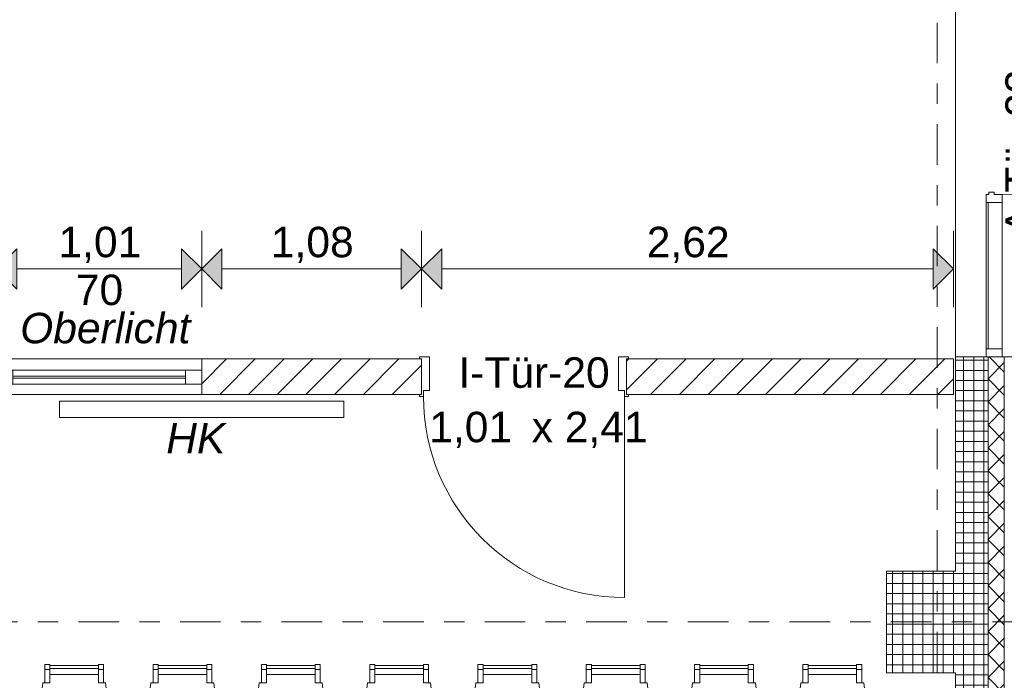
# Model space of a CAD drawing. Header units: metres. Extents: x -167 to 338, y -186 to 508.
# Tile 59 of 113: x 53.24 to 58.08, y 33.3 to 36.56. Entities that reach past the tile are written whole.
import ezdxf
from ezdxf.enums import TextEntityAlignment as Align

# ---------------------------------------------------------------- set-up
doc = ezdxf.new("R2010")
doc.units = ezdxf.units.M
doc.header["$MEASUREMENT"] = 0
doc.linetypes.add('Raster', pattern=[0.4, 0.2, -0.1, 0, -0.1])
for name, color, linetype in [('10 Stütze', 7, 'Continuous'), ('10 Wand außen', 7, 'Continuous'), ('10 Wand innen tragend', 7, 'Continuous'), ('20 Decke', 7, 'Continuous'), ('50 Möblierung', 7, 'Continuous'), ('50 Staffage', 7, 'Continuous'), ('90 Achsraster', 7, 'Continuous'), ('94 Genehmigungsplanung Bemaßung', 7, 'Continuous')]:
    doc.layers.add(name, color=color, linetype=linetype)
doc.styles.add('ERSTELLTER_STIL_1', font='arial.ttf')
doc.styles.add('ERSTELLTER_STIL_2', font='arial.ttf')
doc.styles.add('ERSTELLTER_STIL_4', font='arial.ttf')
doc.dimstyles.new('ERSTELLTER_STIL__1', dxfattribs={"dimtxt": 0.25, "dimasz": 0.19, "dimexe": 0.18, "dimexo": 0.1, "dimgap": 0, "dimtad": 1, "dimtih": 1, "dimtoh": 1, "dimzin": 0, "dimdsep": 46, "dimtxsty": 'ERSTELLTER_STIL_1', "dimblk": 'ARROWHEAD_6', "dimblk1": 'ARROWHEAD_6', "dimblk2": 'ARROWHEAD_6', "dimcen": 0.09, "dimclrd": 7, "dimclre": 7, "dimclrt": 7, "dimazin": 0, "dimtfac": 1, "dimtdec": 4, "dimtmove": 0, "dimatfit": 3, "dimfxl": 1, "dimtolj": 1, "dimtzin": 0, "dimarcsym": 0})
doc.dimstyles.new('ERSTELLTER_STIL__2', dxfattribs={"dimtxt": 0.25, "dimasz": 0.19, "dimexe": 0.18, "dimexo": 0.1, "dimgap": 0, "dimtad": 1, "dimzin": 0, "dimdsep": 46, "dimtxsty": 'ERSTELLTER_STIL_1', "dimblk": 'ARROWHEAD_6', "dimblk1": 'ARROWHEAD_6', "dimblk2": 'ARROWHEAD_6', "dimcen": 0.09, "dimclrd": 7, "dimclre": 7, "dimclrt": 7, "dimazin": 0, "dimtfac": 1, "dimtdec": 4, "dimtmove": 0, "dimatfit": 3, "dimfxl": 1, "dimtolj": 1, "dimtzin": 0, "dimarcsym": 0})
doc.dimstyles.new('ERSTELLTER_STIL__6', dxfattribs={"dimtxt": 0.15, "dimasz": 0.19, "dimexe": 0.18, "dimexo": 0.1, "dimgap": 0, "dimtad": 1, "dimtih": 1, "dimtoh": 1, "dimzin": 0, "dimdsep": 46, "dimtxsty": 'ERSTELLTER_STIL_1', "dimblk": 'ARROWHEAD_10', "dimblk1": 'ARROWHEAD_10', "dimblk2": 'ARROWHEAD_10', "dimcen": 0.09, "dimclrd": 8, "dimclre": 8, "dimclrt": 8, "dimazin": 0, "dimtfac": 1, "dimtdec": 4, "dimtmove": 0, "dimatfit": 3, "dimfxl": 1, "dimtolj": 1, "dimtzin": 0, "dimarcsym": 0})
pattern_1 = [(0, (27236.132094, 33357.27905), (0, 0.05), []), (90, (27236.132094, 33357.27905), (-0.05, 0), [])]
pattern_2 = [(45, (27236.13209, 33357.27905), (-0.07071067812, 0.07071067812), [])]

# ---------------------------------------------------------------- blocks, each defined once
blk = doc.blocks.new('Glastür Ol 1-Fl 2S 27')
at = {"layer": '10 Wand außen', "color": 7, "linetype": 'Continuous', "lineweight": 18}
for p, q in [((0.8799, 1.0391), (0.8799, 1.1191)), ((0.8799, 1.1191), (0.9199, 1.1191)), ((0.9199, 1.1191), (0.9199, 1.0391)), ((0.9199, 1.0391), (0.8799, 1.0391)), ((0.8999, 1.0391), (0.8999, 0.08)), ((0.8799, 0), (0.8799, 0.08)), ((0.8799, 0.08), (0.9199, 0.08)), ((0.9199, 0.08), (0.9199, 0)), ((-1, 0), (-0.1992, 0)), ((-1, -0.08), (-1, 0)), ((-1, 0), (-0.96, 0)), ((-0.96, 0), (-0.96, -0.08)), ((-0.2392, 0), (-0.2392, -0.08)), ((-0.1992, 0), (-0.2392, 0)), ((-0.1992, -0.04), (-0.1992, 0)), ((0.9199, 0), (0.8799, 0)), ((1, 0), (0.9199, 0)), ((0.9199, 0), (0.9199, -0.04)), ((0.9599, 0), (0.9199, 0)), ((0.9599, -0.08), (0.9599, 0)), ((0.96, -0.08), (0.96, 0)), ((0.96, 0), (1, 0)), ((1, 0), (1, -0.08)), ((-0.1892, -0.04), (-0.1992, -0.04)), ((-0.1892, -0.0654), (-0.1892, -0.04)), ((0.9199, -0.04), (0.9099, -0.04)), ((0.9099, -0.04), (0.9099, -0.0654)), ((-1, -0.08), (-0.1992, -0.08)), ((-0.96, -0.08), (-1, -0.08)), ((-0.96, -0.07), (-0.2392, -0.07)), ((-0.2392, -0.08), (-0.1992, -0.08)), ((-0.1992, -0.08), (-0.1992, -0.0654)), ((-0.1992, -0.0654), (-0.1892, -0.0654)), ((0.9099, -0.0654), (0.9199, -0.0654)), ((0.9199, -0.0654), (0.9199, -0.08)), ((1, -0.08), (0.9199, -0.08)), ((0.9199, -0.08), (0.9599, -0.08)), ((0.96, -0.07), (0.9599, -0.07)), ((1, -0.08), (0.96, -0.08))]:
    blk.add_line(p, q, dxfattribs=at)
at = {"layer": '10 Wand außen', "color": 8, "linetype": 'Continuous', "lineweight": 18}
for p, q in [((-1, 0.01), (-1, 0.09)), ((1, 0.01), (1, 0.09)), ((-1, 0), (-1, 0.01)), ((-1, -0.07), (-1, 0)), ((-1, -0.07), (-1, 0)), ((1, 0), (1, 0.01)), ((1, -0.07), (1, 0)), ((1, -0.07), (1, 0)), ((-1, -0.08), (-1, -0.07)), ((-1, -0.08), (-1, -0.07)), ((-1, -0.23), (-1, -0.08)), ((1, -0.08), (1, -0.07)), ((1, -0.08), (1, -0.07)), ((1, -0.23), (1, -0.08))]:
    blk.add_line(p, q, dxfattribs=at)
at = {"layer": '10 Wand außen', "color": 7, "linetype": 'Continuous', "lineweight": 18, "flags": 128}
for points in [[(0.8999, 1.0391), (0.8999, 0.08), (0.8799, 0.08), (0.8799, 1.0391)], [(0.9199, 1.0391), (0.9199, 0.08), (0.8999, 0.08), (0.8999, 1.0391)]]:
    blk.add_lwpolyline(points, close=True, dxfattribs=at)
at = {"layer": '10 Wand außen', "color": 7, "linetype": 'Continuous', "lineweight": 13}
blk.add_arc((0.9199, 0), 1.1191, 92.0484, 180, dxfattribs=at)
blk = doc.blocks.new('T Marker 27_23')
at = {"layer": '10 Wand außen', "color": 7, "lineweight": 18, "char_height": 0.15, "attachment_point": 7, "style": 'ERSTELLTER_STIL_1'}
for s, insert in [('\\A1;{\\pql;\\pt0;\\fArial|b0|i0|c0|p0;\\W1.000000;2,00\\fArial|b0|i0|c0|p0;\\W1.000000;\\A1{\\H.66x;\\S^  ;}\\fArial|b0|i0|c0|p0;\\W1.000000; x 2,65\\fArial|b0|i0|c0|p0;\\W1.000000;\\A1{\\H.66x;\\S^  ;}}', (-0.509, -0.6032)), ('\\A1;{\\pql;\\pt0;\\fArial|b0|i0|c0|p0;\\W1.000000;A-Tür 23\\fArial|b0|i0|c0|p0;\\W1.000000;\\fArial|b0|i0|c0|p0;\\W1.000000;\\fArial|b0|i0|c0|p0;\\W1.000000;}', (-0.4001, -0.3976))]:
    blk.add_mtext(s, dxfattribs=dict(at, insert=insert))
blk = doc.blocks.new('1-Flügelfenster 27_4')
at = {"layer": '10 Wand innen tragend', "color": 7, "linetype": 'Continuous', "lineweight": 13}
for p, q in [((-0.505, 0.055), (0.505, 0.055)), ((-0.505, 0), (-0.505, 0.055)), ((0.505, 0), (0.505, 0.055)), ((-0.505, -0.07), (-0.505, 0)), ((-0.505, -0.07), (-0.505, 0)), ((0.505, -0.07), (0.505, 0)), ((0.505, -0.07), (0.505, 0)), ((-0.505, -0.12), (-0.505, -0.07)), ((0.505, -0.12), (0.505, -0.07)), ((-0.505, -0.12), (0.505, -0.12))]:
    blk.add_line(p, q, dxfattribs=at)
at = {"layer": '10 Wand innen tragend', "color": 7, "linetype": 'Continuous', "lineweight": 18}
for p, q in [((-0.505, 0), (-0.425, 0)), ((-0.425, 0), (0.425, 0)), ((-0.425, 0), (-0.425, -0.07)), ((0.425, -0.07), (0.425, 0)), ((0.425, 0), (0.505, 0)), ((-0.425, -0.03), (0.425, -0.03)), ((0.425, -0.04), (-0.425, -0.04)), ((-0.425, -0.07), (-0.505, -0.07)), ((0.425, -0.07), (-0.425, -0.07)), ((0.505, -0.07), (0.425, -0.07))]:
    blk.add_line(p, q, dxfattribs=at)
blk = doc.blocks.new('Zargentür 1-Fl 27_6')
at = {"layer": '10 Wand innen tragend', "color": 7, "linetype": 'Continuous', "lineweight": 18}
for p, q in [((0.495, 0.01), (0.495, 1)), ((-0.495, 0.01), (-0.515, 0.01)), ((-0.515, 0.01), (-0.515, 0)), ((-0.495, -0.02), (-0.495, 0.01)), ((0.495, -0.02), (0.495, 0.01)), ((0.495, 0.01), (0.515, 0.01)), ((0.515, 0.01), (0.515, 0)), ((-0.515, 0), (-0.505, 0)), ((-0.505, 0), (-0.505, -0.175)), ((-0.465, -0.02), (-0.495, -0.02)), ((-0.465, -0.185), (-0.465, -0.02)), ((0.465, -0.185), (0.465, -0.02)), ((0.465, -0.02), (0.495, -0.02)), ((0.515, 0), (0.505, 0)), ((0.505, 0), (0.505, -0.175)), ((-0.505, -0.175), (-0.515, -0.175)), ((-0.515, -0.175), (-0.515, -0.185)), ((-0.515, -0.185), (-0.465, -0.185)), ((0.515, -0.185), (0.465, -0.185)), ((0.505, -0.175), (0.515, -0.175)), ((0.515, -0.175), (0.515, -0.185))]:
    blk.add_line(p, q, dxfattribs=at)
at = {"layer": '10 Wand innen tragend', "color": 7, "linetype": 'Continuous', "lineweight": 13}
for p, q in [((-0.505, 0), (-0.505, -0.175)), ((-0.505, 0), (-0.505, -0.175)), ((0.505, 0), (0.505, -0.175)), ((0.505, 0), (0.505, -0.175))]:
    blk.add_line(p, q, dxfattribs=at)
blk.add_arc((0.495, 0.01), 0.99, 90, 180, dxfattribs=at)
blk = doc.blocks.new('T Marker 27_24')
at = {"layer": '10 Wand innen tragend', "color": 7, "lineweight": 13, "char_height": 0.15, "attachment_point": 7, "rotation": 180, "style": 'ERSTELLTER_STIL_1'}
for s, insert in [('\\A1;{\\pql;\\pt0;\\fArial|b0|i0|c0|p0;\\W1.000000;1,01\\fArial|b0|i0|c0|p0;\\W1.000000;\\A1{\\H.66x;\\S^  ;}\\fArial|b0|i0|c0|p0;\\W1.000000; x 2,41\\fArial|b0|i0|c0|p0;\\W1.000000;\\A1{\\H.66x;\\S^  ;}}', (0.4663, 0.279)), ('\\A1;{\\pql;\\pt0;\\fArial|b0|i0|c0|p0;\\W1.000000;I-Tür-20\\fArial|b0|i0|c0|p0;\\W1.000000;\\fArial|b0|i0|c0|p0;\\W1.000000;\\fArial|b0|i0|c0|p0;\\W1.000000;}', (0.3231, -0.0308))]:
    blk.add_mtext(s, dxfattribs=dict(at, insert=insert))
blk = doc.blocks.new('Standard-Rastermarker_139')
at = {"layer": '90 Achsraster', "color": 14, "linetype": 'Raster', "lineweight": 18, "true_color": 0xa80000}
blk.add_line((1, 0), (45.4427, 0), dxfattribs=at)
at = {"layer": '90 Achsraster', "color": 14, "lineweight": 18, "true_color": 0xa80000, "style": 'ERSTELLTER_STIL_2'}
for tag, p in [('AC_MarkerText_1_0', (-0.35, 0.15)), ('AC_MarkerText_1_1', (46.7927, 0.15))]:
    blk.add_attdef(tag, text='', height=0.3, dxfattribs=at).set_placement(p, align=Align.TOP_CENTER)
blk = doc.blocks.new('Standard-Rastermarker_138')
at = {"layer": '90 Achsraster', "color": 14, "linetype": 'Raster', "lineweight": 18, "true_color": 0xa80000}
blk.add_line((1, 0), (24.6809, 0), dxfattribs=at)
at = {"layer": '90 Achsraster', "color": 14, "lineweight": 18, "true_color": 0xa80000, "style": 'ERSTELLTER_STIL_2'}
for tag, p in [('AC_MarkerText_1_0', (-0.5686, -0.0686)), ('AC_MarkerText_1_1', (25.8123, -0.0686))]:
    blk.add_attdef(tag, text='', height=0.3, rotation=90, dxfattribs=at).set_placement(p, align=Align.TOP_CENTER)
blk = doc.blocks.new('Tisch-Stuhlgruppe eckig 27')
at = {"layer": '50 Möblierung', "color": 7, "linetype": 'Continuous', "lineweight": 13}
for p, q in [((-2.2777, 0.69), (-2.2527, 0.69)), ((-2.2527, 0.695), (-2.0133, 0.695)), ((-1.9883, 0.69), (-2.0133, 0.69)), ((-1.7445, 0.69), (-1.7195, 0.69)), ((-1.7195, 0.695), (-1.4801, 0.695)), ((-1.4551, 0.69), (-1.4801, 0.69)), ((-1.2112, 0.69), (-1.1862, 0.69)), ((-1.1862, 0.695), (-0.9468, 0.695)), ((-0.9218, 0.69), (-0.9468, 0.69)), ((-0.6779, 0.69), (-0.6529, 0.69)), ((-0.6529, 0.695), (-0.4136, 0.695)), ((-0.3886, 0.69), (-0.4136, 0.69)), ((-0.1447, 0.69), (-0.1197, 0.69)), ((-0.1197, 0.695), (0.1197, 0.695)), ((0.1447, 0.69), (0.1197, 0.69)), ((0.3886, 0.69), (0.4136, 0.69)), ((0.4136, 0.695), (0.6529, 0.695)), ((0.6779, 0.69), (0.6529, 0.69)), ((0.9218, 0.69), (0.9468, 0.69)), ((0.9468, 0.695), (1.1862, 0.695)), ((1.2112, 0.69), (1.1862, 0.69)), ((1.4551, 0.69), (1.4801, 0.69)), ((1.4801, 0.695), (1.7195, 0.695)), ((1.7445, 0.69), (1.7195, 0.69)), ((1.9883, 0.69), (2.0133, 0.69)), ((2.0133, 0.695), (2.2527, 0.695)), ((2.2777, 0.69), (2.2527, 0.69)), ((-2.2777, -0.69), (-2.2527, -0.69)), ((-2.2527, -0.695), (-2.0133, -0.695)), ((-1.9883, -0.69), (-2.0133, -0.69)), ((-1.7445, -0.69), (-1.7195, -0.69)), ((-1.7195, -0.695), (-1.4801, -0.695)), ((-1.4551, -0.69), (-1.4801, -0.69)), ((-1.2112, -0.69), (-1.1862, -0.69)), ((-1.1862, -0.695), (-0.9468, -0.695)), ((-0.9218, -0.69), (-0.9468, -0.69)), ((-0.6779, -0.69), (-0.6529, -0.69)), ((-0.6529, -0.695), (-0.4136, -0.695)), ((-0.3886, -0.69), (-0.4136, -0.69)), ((-0.1447, -0.69), (-0.1197, -0.69)), ((-0.1197, -0.695), (0.1197, -0.695)), ((0.1447, -0.69), (0.1197, -0.69)), ((0.3886, -0.69), (0.4136, -0.69)), ((0.4136, -0.695), (0.6529, -0.695)), ((0.6779, -0.69), (0.6529, -0.69)), ((0.9218, -0.69), (0.9468, -0.69)), ((0.9468, -0.695), (1.1862, -0.695)), ((1.2112, -0.69), (1.1862, -0.69)), ((1.4551, -0.69), (1.4801, -0.69)), ((1.4801, -0.695), (1.7195, -0.695)), ((1.7445, -0.69), (1.7195, -0.69)), ((1.9883, -0.69), (2.0133, -0.69)), ((2.0133, -0.695), (2.2527, -0.695)), ((2.2777, -0.69), (2.2527, -0.69))]:
    blk.add_line(p, q, dxfattribs=at)
at = {"layer": '50 Möblierung', "color": 7, "linetype": 'Continuous', "lineweight": 13, "flags": 128}
for points in [[(-2.2777, 0.625), (-2.2527, 0.625), (-2.2527, 0.715), (-2.2777, 0.715)], [(-2.2527, 0.665), (-2.0133, 0.665), (-2.0133, 0.71), (-2.2527, 0.71)], [(-1.9883, 0.625), (-2.0133, 0.625), (-2.0133, 0.715), (-1.9883, 0.715)], [(-1.7445, 0.625), (-1.7195, 0.625), (-1.7195, 0.715), (-1.7445, 0.715)], [(-1.7195, 0.665), (-1.4801, 0.665), (-1.4801, 0.71), (-1.7195, 0.71)], [(-1.4551, 0.625), (-1.4801, 0.625), (-1.4801, 0.715), (-1.4551, 0.715)], [(-1.2112, 0.625), (-1.1862, 0.625), (-1.1862, 0.715), (-1.2112, 0.715)], [(-1.1862, 0.665), (-0.9468, 0.665), (-0.9468, 0.71), (-1.1862, 0.71)], [(-0.9218, 0.625), (-0.9468, 0.625), (-0.9468, 0.715), (-0.9218, 0.715)], [(-0.6779, 0.625), (-0.6529, 0.625), (-0.6529, 0.715), (-0.6779, 0.715)], [(-0.6529, 0.665), (-0.4136, 0.665), (-0.4136, 0.71), (-0.6529, 0.71)], [(-0.3886, 0.625), (-0.4136, 0.625), (-0.4136, 0.715), (-0.3886, 0.715)], [(-0.1447, 0.625), (-0.1197, 0.625), (-0.1197, 0.715), (-0.1447, 0.715)], [(-0.1197, 0.665), (0.1197, 0.665), (0.1197, 0.71), (-0.1197, 0.71)], [(0.1447, 0.625), (0.1197, 0.625), (0.1197, 0.715), (0.1447, 0.715)], [(0.3886, 0.625), (0.4136, 0.625), (0.4136, 0.715), (0.3886, 0.715)], [(0.4136, 0.665), (0.6529, 0.665), (0.6529, 0.71), (0.4136, 0.71)], [(0.6779, 0.625), (0.6529, 0.625), (0.6529, 0.715), (0.6779, 0.715)], [(0.9218, 0.625), (0.9468, 0.625), (0.9468, 0.715), (0.9218, 0.715)], [(0.9468, 0.665), (1.1862, 0.665), (1.1862, 0.71), (0.9468, 0.71)], [(1.2112, 0.625), (1.1862, 0.625), (1.1862, 0.715), (1.2112, 0.715)], [(1.4551, 0.625), (1.4801, 0.625), (1.4801, 0.715), (1.4551, 0.715)], [(1.4801, 0.665), (1.7195, 0.665), (1.7195, 0.71), (1.4801, 0.71)], [(1.7445, 0.625), (1.7195, 0.625), (1.7195, 0.715), (1.7445, 0.715)], [(1.9883, 0.625), (2.0133, 0.625), (2.0133, 0.715), (1.9883, 0.715)], [(2.0133, 0.665), (2.2527, 0.665), (2.2527, 0.71), (2.0133, 0.71)], [(2.2777, 0.625), (2.2527, 0.625), (2.2527, 0.715), (2.2777, 0.715)], [(-2.333, 0.245), (-1.933, 0.245), (-1.9783, 0.625), (-2.0133, 0.625), (-2.0133, 0.665), (-2.2527, 0.665), (-2.2527, 0.625), (-2.2878, 0.625)], [(-1.7998, 0.245), (-1.3998, 0.245), (-1.445, 0.625), (-1.4801, 0.625), (-1.4801, 0.665), (-1.7195, 0.665), (-1.7195, 0.625), (-1.7545, 0.625)], [(-1.2665, 0.245), (-0.8665, 0.245), (-0.9118, 0.625), (-0.9468, 0.625), (-0.9468, 0.665), (-1.1862, 0.665), (-1.1862, 0.625), (-1.2213, 0.625)], [(-0.7333, 0.245), (-0.3333, 0.245), (-0.3785, 0.625), (-0.4136, 0.625), (-0.4136, 0.665), (-0.6529, 0.665), (-0.6529, 0.625), (-0.688, 0.625)], [(-0.2, 0.245), (0.2, 0.245), (0.1548, 0.625), (0.1197, 0.625), (0.1197, 0.665), (-0.1197, 0.665), (-0.1197, 0.625), (-0.1548, 0.625)], [(0.3333, 0.245), (0.7333, 0.245), (0.688, 0.625), (0.6529, 0.625), (0.6529, 0.665), (0.4136, 0.665), (0.4136, 0.625), (0.3785, 0.625)], [(0.8665, 0.245), (1.2665, 0.245), (1.2213, 0.625), (1.1862, 0.625), (1.1862, 0.665), (0.9468, 0.665), (0.9468, 0.625), (0.9118, 0.625)], [(1.3998, 0.245), (1.7998, 0.245), (1.7545, 0.625), (1.7195, 0.625), (1.7195, 0.665), (1.4801, 0.665), (1.4801, 0.625), (1.445, 0.625)], [(1.933, 0.245), (2.333, 0.245), (2.2878, 0.625), (2.2527, 0.625), (2.2527, 0.665), (2.0133, 0.665), (2.0133, 0.625), (1.9783, 0.625)], [(-2.3997, -0.4), (2.3997, -0.4), (2.3997, 0.4), (-2.3997, 0.4)], [(-2.333, -0.245), (-1.933, -0.245), (-1.9783, -0.625), (-2.0133, -0.625), (-2.0133, -0.665), (-2.2527, -0.665), (-2.2527, -0.625), (-2.2878, -0.625)], [(-1.7998, -0.245), (-1.3998, -0.245), (-1.445, -0.625), (-1.4801, -0.625), (-1.4801, -0.665), (-1.7195, -0.665), (-1.7195, -0.625), (-1.7545, -0.625)], [(-1.2665, -0.245), (-0.8665, -0.245), (-0.9118, -0.625), (-0.9468, -0.625), (-0.9468, -0.665), (-1.1862, -0.665), (-1.1862, -0.625), (-1.2213, -0.625)], [(-0.7333, -0.245), (-0.3333, -0.245), (-0.3785, -0.625), (-0.4136, -0.625), (-0.4136, -0.665), (-0.6529, -0.665), (-0.6529, -0.625), (-0.688, -0.625)], [(-0.2, -0.245), (0.2, -0.245), (0.1548, -0.625), (0.1197, -0.625), (0.1197, -0.665), (-0.1197, -0.665), (-0.1197, -0.625), (-0.1548, -0.625)], [(0.3333, -0.245), (0.7333, -0.245), (0.688, -0.625), (0.6529, -0.625), (0.6529, -0.665), (0.4136, -0.665), (0.4136, -0.625), (0.3785, -0.625)], [(0.8665, -0.245), (1.2665, -0.245), (1.2213, -0.625), (1.1862, -0.625), (1.1862, -0.665), (0.9468, -0.665), (0.9468, -0.625), (0.9118, -0.625)], [(1.3998, -0.245), (1.7998, -0.245), (1.7545, -0.625), (1.7195, -0.625), (1.7195, -0.665), (1.4801, -0.665), (1.4801, -0.625), (1.445, -0.625)], [(1.933, -0.245), (2.333, -0.245), (2.2878, -0.625), (2.2527, -0.625), (2.2527, -0.665), (2.0133, -0.665), (2.0133, -0.625), (1.9783, -0.625)], [(-2.2777, -0.625), (-2.2527, -0.625), (-2.2527, -0.715), (-2.2777, -0.715)], [(-1.9883, -0.625), (-2.0133, -0.625), (-2.0133, -0.715), (-1.9883, -0.715)], [(-1.7445, -0.625), (-1.7195, -0.625), (-1.7195, -0.715), (-1.7445, -0.715)], [(-1.4551, -0.625), (-1.4801, -0.625), (-1.4801, -0.715), (-1.4551, -0.715)], [(-1.2112, -0.625), (-1.1862, -0.625), (-1.1862, -0.715), (-1.2112, -0.715)], [(-0.9218, -0.625), (-0.9468, -0.625), (-0.9468, -0.715), (-0.9218, -0.715)], [(-0.6779, -0.625), (-0.6529, -0.625), (-0.6529, -0.715), (-0.6779, -0.715)], [(-0.3886, -0.625), (-0.4136, -0.625), (-0.4136, -0.715), (-0.3886, -0.715)], [(-0.1447, -0.625), (-0.1197, -0.625), (-0.1197, -0.715), (-0.1447, -0.715)], [(0.1447, -0.625), (0.1197, -0.625), (0.1197, -0.715), (0.1447, -0.715)], [(0.3886, -0.625), (0.4136, -0.625), (0.4136, -0.715), (0.3886, -0.715)], [(0.6779, -0.625), (0.6529, -0.625), (0.6529, -0.715), (0.6779, -0.715)], [(0.9218, -0.625), (0.9468, -0.625), (0.9468, -0.715), (0.9218, -0.715)], [(1.2112, -0.625), (1.1862, -0.625), (1.1862, -0.715), (1.2112, -0.715)], [(1.4551, -0.625), (1.4801, -0.625), (1.4801, -0.715), (1.4551, -0.715)], [(1.7445, -0.625), (1.7195, -0.625), (1.7195, -0.715), (1.7445, -0.715)], [(1.9883, -0.625), (2.0133, -0.625), (2.0133, -0.715), (1.9883, -0.715)], [(2.2777, -0.625), (2.2527, -0.625), (2.2527, -0.715), (2.2777, -0.715)], [(-2.2527, -0.665), (-2.0133, -0.665), (-2.0133, -0.71), (-2.2527, -0.71)], [(-1.7195, -0.665), (-1.4801, -0.665), (-1.4801, -0.71), (-1.7195, -0.71)], [(-1.1862, -0.665), (-0.9468, -0.665), (-0.9468, -0.71), (-1.1862, -0.71)], [(-0.6529, -0.665), (-0.4136, -0.665), (-0.4136, -0.71), (-0.6529, -0.71)], [(-0.1197, -0.665), (0.1197, -0.665), (0.1197, -0.71), (-0.1197, -0.71)], [(0.4136, -0.665), (0.6529, -0.665), (0.6529, -0.71), (0.4136, -0.71)], [(0.9468, -0.665), (1.1862, -0.665), (1.1862, -0.71), (0.9468, -0.71)], [(1.4801, -0.665), (1.7195, -0.665), (1.7195, -0.71), (1.4801, -0.71)], [(2.0133, -0.665), (2.2527, -0.665), (2.2527, -0.71), (2.0133, -0.71)]]:
    blk.add_lwpolyline(points, close=True, dxfattribs=at)
blk = doc.blocks.new('Heizkörper 4 27')
at = {"layer": '50 Staffage', "color": 7, "linetype": 'Continuous', "lineweight": 13}
for p, q in [((0, 0.08), (1.4, 0.08)), ((0, 0), (0, 0.08)), ((1.4, 0.08), (1.4, 0)), ((1.4, 0), (0, 0))]:
    blk.add_line(p, q, dxfattribs=at)
blk = doc.blocks.new('*D473', base_point=(27236.1321, 33357.279))
at = {"layer": '94 Genehmigungsplanung Bemaßung', "color": 7, "linetype": 'Continuous', "lineweight": 13}
for p, q in [((38.2411, 45.7456), (38.2411, 46.1206)), ((57.8425, 45.7456), (57.8425, 46.1206)), ((38.3411, 46.0331), (38.1411, 45.8331)), ((57.9425, 46.0331), (57.7425, 45.8331)), ((38.2411, 45.9331), (57.8425, 45.9331))]:
    blk.add_line(p, q, dxfattribs=at)
at = {"layer": '94 Genehmigungsplanung Bemaßung', "color": 7, "lineweight": 13, "char_height": 0.25, "attachment_point": 7, "style": 'ERSTELLTER_STIL_1'}
for s, insert in [('\\A1;{\\pql;\\fArial|b0|i0|c0|p0;\\W1.000000;19,60}', (47.4221, 45.9831)), ('\\A1;{\\pql;\\fArial|b0|i0|c0|p0;\\W1.000000;32}', (57.3611, 45.9831))]:
    blk.add_mtext(s, dxfattribs=dict(at, insert=insert))
blk = doc.blocks.new('ARROWHEAD_6')
at = {"color": 0, "linetype": 'Continuous', "lineweight": 0}
for p, q in [((-0.5, -0.5), (0.5, 0.5)), ((0, 0), (-1, 0))]:
    blk.add_line(p, q, dxfattribs=at)
blk = doc.blocks.new('*D480', base_point=(27236.1321, 33357.279))
at = {"layer": '94 Genehmigungsplanung Bemaßung', "color": 7, "linetype": 'Continuous', "lineweight": 13}
for p, q in [((60.8659, 34.8102), (61.0659, 34.6102)), ((61.1534, 34.7102), (60.7784, 34.7102)), ((60.9659, 28.4997), (60.9659, 34.7102)), ((60.8659, 28.5997), (61.0659, 28.3997)), ((61.1534, 28.4997), (60.7784, 28.4997))]:
    blk.add_line(p, q, dxfattribs=at)
at = {"layer": '94 Genehmigungsplanung Bemaßung', "color": 7, "lineweight": 13, "char_height": 0.25, "attachment_point": 7, "rotation": 90, "style": 'ERSTELLTER_STIL_1'}
for s, insert in [('\\A1;{\\pql;\\fArial|b0|i0|c0|p0;\\W1.000000;17\\fArial|b0|i0|c0|p0;\\W1.000000;\\A1{\\H.66x;\\S5^  ;}}', (60.9301, 34.103)), ('\\A1;{\\pql;\\fArial|b0|i0|c0|p0;\\W1.000000;6,21}', (60.9159, 31.0177))]:
    blk.add_mtext(s, dxfattribs=dict(at, insert=insert))
blk = doc.blocks.new('*D481', base_point=(27236.1321, 33357.279))
at = {"layer": '94 Genehmigungsplanung Bemaßung', "color": 7, "linetype": 'Continuous', "lineweight": 13}
for p, q in [((60.8659, 34.9852), (61.0659, 34.7852)), ((61.1534, 34.8852), (60.7784, 34.8852)), ((60.9659, 34.7102), (60.9659, 34.8852)), ((60.8659, 34.8102), (61.0659, 34.6102)), ((61.1534, 34.7102), (60.7784, 34.7102))]:
    blk.add_line(p, q, dxfattribs=at)
blk = doc.blocks.new('*D482', base_point=(27236.1321, 33357.279))
at = {"layer": '94 Genehmigungsplanung Bemaßung', "color": 7, "linetype": 'Continuous', "lineweight": 13}
for p, q in [((60.8659, 36.9952), (61.0659, 36.7952)), ((61.1534, 36.8952), (60.7784, 36.8952)), ((60.9659, 34.8852), (60.9659, 36.8952)), ((60.8659, 34.9852), (61.0659, 34.7852)), ((61.1534, 34.8852), (60.7784, 34.8852))]:
    blk.add_line(p, q, dxfattribs=at)
at = {"layer": '94 Genehmigungsplanung Bemaßung', "color": 7, "lineweight": 13, "char_height": 0.25, "attachment_point": 7, "rotation": 90, "style": 'ERSTELLTER_STIL_1'}
for s, insert in [('\\A1;{\\pql;\\fArial|b0|i0|c0|p0;\\W1.000000;24}', (60.9159, 36.4138)), ('\\A1;{\\pql;\\fArial|b0|i0|c0|p0;\\W1.000000;2,01}', (60.9159, 35.3659))]:
    blk.add_mtext(s, dxfattribs=dict(at, insert=insert))
blk = doc.blocks.new('*D487', base_point=(27236.1321, 33357.279))
at = {"layer": '94 Genehmigungsplanung Bemaßung', "color": 7, "linetype": 'Continuous', "lineweight": 13}
for p, q in [((62.3525, 43.9997), (62.3525, 44.1497)), ((62.4525, 43.8997), (62.2525, 44.0997)), ((62.54, 43.9997), (62.165, 43.9997)), ((62.3525, 28.1797), (62.3525, 43.9997)), ((62.2525, 28.2797), (62.4525, 28.0797)), ((62.54, 28.1797), (62.165, 28.1797))]:
    blk.add_line(p, q, dxfattribs=at)
at = {"layer": '94 Genehmigungsplanung Bemaßung', "color": 7, "lineweight": 13, "insert": (62.3025, 35.6607), "char_height": 0.25, "attachment_point": 7, "rotation": 90, "style": 'ERSTELLTER_STIL_1'}
blk.add_mtext('\\A1;{\\pql;\\fArial|b0|i0|c0|p0;\\W1.000000;15,82}', dxfattribs=at)
blk = doc.blocks.new('*D506', base_point=(27236.1321, 33357.279))
at = {"layer": '94 Genehmigungsplanung Bemaßung', "color": 7, "linetype": 'Continuous', "lineweight": 13}
for p, q in [((45.363, 26.1165), (45.363, 26.4915)), ((57.8425, 26.1165), (57.8425, 26.4915)), ((45.463, 26.404), (45.263, 26.204)), ((57.9425, 26.404), (57.7425, 26.204)), ((45.363, 26.304), (57.8425, 26.304))]:
    blk.add_line(p, q, dxfattribs=at)
at = {"layer": '94 Genehmigungsplanung Bemaßung', "color": 7, "lineweight": 13, "char_height": 0.25, "attachment_point": 7, "style": 'ERSTELLTER_STIL_1'}
for s, insert in [('\\A1;{\\pql;\\fArial|b0|i0|c0|p0;\\W1.000000;12,48}', (50.9831, 26.354)), ('\\A1;{\\pql;\\fArial|b0|i0|c0|p0;\\W1.000000;32}', (57.3611, 26.354))]:
    blk.add_mtext(s, dxfattribs=dict(at, insert=insert))
blk = doc.blocks.new('*D507', base_point=(27236.1321, 33357.279))
at = {"layer": '94 Genehmigungsplanung Bemaßung', "color": 7, "linetype": 'Continuous', "lineweight": 13}
for p, q in [((57.8425, 26.1165), (57.8425, 26.4915)), ((58.1625, 26.1165), (58.1625, 26.4915)), ((57.9425, 26.404), (57.7425, 26.204)), ((58.0625, 26.204), (58.2625, 26.404)), ((57.8425, 26.304), (58.1625, 26.304)), ((58.1625, 26.304), (58.3125, 26.304))]:
    blk.add_line(p, q, dxfattribs=at)
blk = doc.blocks.new('*D555', base_point=(27236.1321, 33357.279))
at = {"layer": '94 Genehmigungsplanung Bemaßung', "linetype": 'Continuous', "lineweight": 18}
for points in [[(53.1211, 35.3284), (53.0211, 35.4284), (53.0211, 35.2284)], [(53.1211, 35.3284), (53.2211, 35.2284), (53.2211, 35.4284)], [(54.1311, 35.3284), (54.0311, 35.4284), (54.0311, 35.2284)], [(54.1311, 35.3284), (54.2311, 35.2284), (54.2311, 35.4284)]]:
    blk.add_hatch(color=8, dxfattribs=at).paths.add_polyline_path(points)
at = {"layer": '94 Genehmigungsplanung Bemaßung', "color": 8, "linetype": 'Continuous', "lineweight": 18}
for p, q in [((53.1211, 35.1409), (53.1211, 35.5159)), ((54.1311, 35.1409), (54.1311, 35.5159)), ((53.1211, 35.3284), (53.2211, 35.4284)), ((53.2211, 35.4284), (53.2211, 35.2284)), ((54.0311, 35.2284), (54.0311, 35.4284)), ((54.1311, 35.3284), (54.0311, 35.4284)), ((53.1211, 35.3284), (53.2211, 35.2284)), ((53.2211, 35.3284), (54.0311, 35.3284)), ((54.1311, 35.3284), (54.0311, 35.2284))]:
    blk.add_line(p, q, dxfattribs=at)
at = {"layer": '94 Genehmigungsplanung Bemaßung', "color": 8, "lineweight": 18, "char_height": 0.15, "attachment_point": 7, "style": 'ERSTELLTER_STIL_1'}
for s, insert in [('\\A1;{\\pql;\\fArial|b0|i0|c0|p0;\\W1.000000;1,01}', (53.4259, 35.3584)), ('\\A1;{\\pql;\\fArial|b0|i0|c0|p0;\\W1.000000;70}', (53.5117, 35.1484))]:
    blk.add_mtext(s, dxfattribs=dict(at, insert=insert))
blk = doc.blocks.new('ARROWHEAD_10')
at = {"linetype": 'Continuous', "lineweight": 0}
blk.add_hatch(color=0, dxfattribs=at).paths.add_polyline_path([(-0.525, 0.525), (0, 0), (-0.525, -0.525)])
at = {"color": 0, "linetype": 'Continuous', "lineweight": 0}
blk.add_line((0, 0), (-1, 0), dxfattribs=at)
blk = doc.blocks.new('*D556', base_point=(27236.1321, 33357.279))
at = {"layer": '94 Genehmigungsplanung Bemaßung', "linetype": 'Continuous', "lineweight": 18}
for points in [[(54.1311, 35.3284), (54.0311, 35.4284), (54.0311, 35.2284)], [(54.1311, 35.3284), (54.2311, 35.2284), (54.2311, 35.4284)], [(55.2127, 35.3284), (55.1127, 35.4284), (55.1127, 35.2284)], [(55.2127, 35.3284), (55.3127, 35.2284), (55.3127, 35.4284)]]:
    blk.add_hatch(color=8, dxfattribs=at).paths.add_polyline_path(points)
at = {"layer": '94 Genehmigungsplanung Bemaßung', "color": 8, "linetype": 'Continuous', "lineweight": 18}
for p, q in [((54.1311, 35.1409), (54.1311, 35.5159)), ((55.2127, 35.1409), (55.2127, 35.5159)), ((54.1311, 35.3284), (54.2311, 35.4284)), ((54.2311, 35.4284), (54.2311, 35.2284)), ((55.1127, 35.2284), (55.1127, 35.4284)), ((55.2127, 35.3284), (55.1127, 35.4284)), ((54.1311, 35.3284), (54.2311, 35.2284)), ((54.2311, 35.3284), (55.1127, 35.3284)), ((55.2127, 35.3284), (55.1127, 35.2284))]:
    blk.add_line(p, q, dxfattribs=at)
at = {"layer": '94 Genehmigungsplanung Bemaßung', "color": 8, "lineweight": 18, "insert": (54.4717, 35.3584), "char_height": 0.15, "attachment_point": 7, "style": 'ERSTELLTER_STIL_1'}
blk.add_mtext('\\A1;{\\pql;\\fArial|b0|i0|c0|p0;\\W1.000000;1,08}', dxfattribs=at)
blk = doc.blocks.new('*D557', base_point=(27236.1321, 33357.279))
at = {"layer": '94 Genehmigungsplanung Bemaßung', "linetype": 'Continuous', "lineweight": 18}
for points in [[(55.2127, 35.3284), (55.1127, 35.4284), (55.1127, 35.2284)], [(55.2127, 35.3284), (55.3127, 35.2284), (55.3127, 35.4284)], [(57.8325, 35.3284), (57.7325, 35.4284), (57.7325, 35.2284)]]:
    blk.add_hatch(color=8, dxfattribs=at).paths.add_polyline_path(points)
at = {"layer": '94 Genehmigungsplanung Bemaßung', "color": 8, "linetype": 'Continuous', "lineweight": 18}
for p, q in [((55.2127, 35.1409), (55.2127, 35.5159)), ((57.8325, 35.1409), (57.8325, 35.5159)), ((55.2127, 35.3284), (55.3127, 35.4284)), ((55.3127, 35.4284), (55.3127, 35.2284)), ((57.7325, 35.2284), (57.7325, 35.4284)), ((57.8325, 35.3284), (57.7325, 35.4284)), ((55.2127, 35.3284), (55.3127, 35.2284)), ((55.3127, 35.3284), (57.7325, 35.3284)), ((57.8325, 35.3284), (57.7325, 35.2284))]:
    blk.add_line(p, q, dxfattribs=at)
at = {"layer": '94 Genehmigungsplanung Bemaßung', "color": 8, "lineweight": 18, "insert": (56.3224, 35.3584), "char_height": 0.15, "attachment_point": 7, "style": 'ERSTELLTER_STIL_1'}
blk.add_mtext('\\A1;{\\pql;\\fArial|b0|i0|c0|p0;\\W1.000000;2,62}', dxfattribs=at)

msp = doc.modelspace()

# ---------------------------------------------------------------- hatches: boundary and pattern name
at = {"layer": '10 Stütze', "linetype": 'Continuous', "lineweight": 18}
h = msp.add_hatch(dxfattribs=at)
h.set_pattern_fill('Beton__Fertigteil_Träger_1D', color=8, style=0, pattern_type=2)
h.set_pattern_definition(pattern_1)
h.paths.add_polyline_path([(57.5025, 33.3397), (57.8425, 33.3397), (57.8425, 33.8397), (57.5025, 33.8397)])
h = msp.add_hatch(dxfattribs=at)
h.set_pattern_fill('Beton__Fertigteil_Träger_1D', color=8, style=0, pattern_type=2)
h.set_pattern_definition(pattern_1)
h.paths.add_polyline_path([(57.8425, 33.8397), (57.8425, 33.3397), (58.0025, 33.3397), (58.0025, 33.8397)])
at = {"layer": '10 Wand außen', "linetype": 'Continuous', "lineweight": 18}
h = msp.add_hatch(dxfattribs=at)
h.set_pattern_fill('Beton__Fertigteil_Träger_1D', color=8, style=0, pattern_type=2)
h.set_pattern_definition(pattern_1)
h.paths.add_polyline_path([(57.8425, 34.8952), (57.8425, 33.8397), (58.0025, 33.8397), (58.0025, 34.8952)])
h = msp.add_hatch(dxfattribs=at)
h.set_pattern_fill('Dämmung__hart_1_0001', color=8, style=0, pattern_type=2)
h.set_pattern_definition([(135, (27236.132094, 33357.27905), (0.0565685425, 0.0565685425), []), (225, (27236.132094, 33357.27905), (-0.0565685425, 0.0565685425), [])])
h.paths.add_polyline_path([(58.0025, 28.3397), (58.0825, 28.3397), (58.0825, 34.8952), (58.0025, 34.8952)])
h = msp.add_hatch(dxfattribs=at)
h.set_pattern_fill('Beton__Fertigteil_Träger_1D', color=8, style=0, pattern_type=2)
h.set_pattern_definition(pattern_1)
h.paths.add_polyline_path([(58.0025, 33.3397), (57.8425, 33.3397), (57.8425, 28.8397), (58.0025, 28.8397)])
at = {"layer": '10 Wand innen tragend', "linetype": 'Continuous', "lineweight": 13, "true_color": 0x000100}
h = msp.add_hatch(dxfattribs=at)
h.set_pattern_fill('MW_Hochlochziegel_0001', color=98, style=0, pattern_type=2)
h.set_pattern_definition(pattern_2)
h.paths.add_polyline_path([(54.1311, 34.7102), (55.2127, 34.7102), (55.2127, 34.8852), (54.1311, 34.8852)])
h = msp.add_hatch(dxfattribs=at)
h.set_pattern_fill('MW_Hochlochziegel_0001', color=98, style=0, pattern_type=2)
h.set_pattern_definition(pattern_2)
h.paths.add_polyline_path([(56.2227, 34.7102), (57.8325, 34.7102), (57.8325, 34.8852), (56.2227, 34.8852)])

# ---------------------------------------------------------------- linework, layer by layer
at = {"layer": '10 Stütze', "color": 7, "linetype": 'Continuous', "lineweight": 13, "flags": 128}
for points in [[(57.8425, 33.8397), (57.5025, 33.8397), (57.5025, 33.3397), (57.8425, 33.3397)], [(58.0025, 33.3397), (58.0025, 33.8397)]]:
    msp.add_lwpolyline(points, dxfattribs=at)
at = {"layer": '10 Wand außen', "color": 8, "linetype": 'Continuous', "lineweight": 18}
for p, q in [((57.8425, 34.8952), (57.9925, 34.8952)), ((57.9925, 34.8952), (58.0025, 34.8952)), ((58.0025, 34.8952), (58.0725, 34.8952)), ((58.0725, 34.8952), (58.0825, 34.8952)), ((58.0825, 34.8952), (58.1625, 34.8952))]:
    msp.add_line(p, q, dxfattribs=at)
at = {"layer": '10 Wand außen', "color": 7, "linetype": 'Continuous', "lineweight": 13}
for p, q in [((58.0025, 34.8952), (58.0025, 33.8397)), ((58.0825, 34.8952), (58.0825, 28.3397)), ((58.0025, 33.3397), (58.0025, 28.8397))]:
    msp.add_line(p, q, dxfattribs=at)
at = {"layer": '10 Wand außen', "color": 7, "linetype": 'Continuous', "lineweight": 13, "flags": 128}
for points in [[(57.8425, 34.8952), (57.8425, 33.8397)], [(57.8425, 33.3397), (57.8425, 28.8397)]]:
    msp.add_lwpolyline(points, dxfattribs=at)
at = {"layer": '10 Wand innen tragend', "color": 7, "linetype": 'Continuous', "lineweight": 13}
for p, q in [((54.1311, 34.8302), (54.1311, 34.8852)), ((55.2127, 34.7102), (55.2127, 34.8852)), ((56.2227, 34.7102), (56.2227, 34.8852)), ((54.1311, 34.7602), (54.1311, 34.8302)), ((54.1311, 34.7102), (54.1311, 34.7602))]:
    msp.add_line(p, q, dxfattribs=at)
at = {"layer": '10 Wand innen tragend', "color": 7, "linetype": 'Continuous', "lineweight": 13, "flags": 128}
for points in [[(55.2127, 34.8852), (54.1311, 34.8852)], [(57.8325, 34.8852), (56.2227, 34.8852)], [(57.8325, 34.8852), (57.8325, 34.7102)], [(54.1311, 34.7102), (55.2127, 34.7102)], [(56.2227, 34.7102), (57.8325, 34.7102)]]:
    msp.add_lwpolyline(points, dxfattribs=at)
at = {"layer": '20 Decke', "color": 7, "linetype": 'Continuous', "lineweight": 13, "flags": 128}
msp.add_lwpolyline([(43.0011, 28.4997), (47.5011, 28.4997), (47.5011, 28.8397), (48.0011, 28.8397), (48.0011, 28.4997), (48.9034, 28.4997), (48.9034, 28.2697), (51.3034, 28.2697), (51.3034, 28.4997), (52.5025, 28.4997), (52.5025, 28.8397), (53.0025, 28.8397), (53.0025, 28.4997), (57.5025, 28.4997), (57.5025, 28.8397), (57.8425, 28.8397), (57.8425, 33.3397), (57.5025, 33.3397), (57.5025, 33.8397), (57.8425, 33.8397), (57.8425, 38.3397)], dxfattribs=at)
msp.add_lwpolyline([(43.0011, 28.4997), (47.5011, 28.4997), (47.5011, 28.8397), (48.0011, 28.8397), (48.0011, 28.4997), (48.9034, 28.4997), (48.9034, 28.2697), (51.3034, 28.2697), (51.3034, 28.4997), (52.5025, 28.4997), (52.5025, 28.8397), (53.0025, 28.8397), (53.0025, 28.4997), (57.5025, 28.4997), (57.5025, 28.8397), (57.8425, 28.8397), (57.8425, 33.3397), (57.5025, 33.3397), (57.5025, 33.8397), (57.8425, 33.8397), (57.8425, 38.3397)], dxfattribs=at)

# ---------------------------------------------------------------- block references
at = {"layer": '10 Wand außen', "color": 7, "linetype": 'Continuous', "lineweight": 13, "xscale": -1, "rotation": 270}
msp.add_blockref('Glastür Ol 1-Fl 2S 27', (58.0725, 35.8952), dxfattribs=at)
at = {"layer": '10 Wand außen', "color": 7, "lineweight": 13, "rotation": 90}
msp.add_blockref('T Marker 27_23', (57.8425, 35.8952), dxfattribs=at)
at = {"layer": '10 Wand innen tragend', "color": 7, "lineweight": 13, "rotation": 180}
msp.add_blockref('T Marker 27_24', (55.7177, 34.7102), dxfattribs=at)
at = {"layer": '10 Wand innen tragend', "color": 7, "linetype": 'Continuous', "lineweight": 18}
msp.add_blockref('1-Flügelfenster 27_4', (53.6261, 34.8302), dxfattribs=at)
at = {"layer": '10 Wand innen tragend', "color": 7, "linetype": 'Continuous', "lineweight": 18, "xscale": -1, "rotation": 180}
msp.add_blockref('Zargentür 1-Fl 27_6', (55.7177, 34.7102), dxfattribs=at)
at = {"layer": '50 Möblierung', "color": 7, "linetype": 'Continuous', "lineweight": 18}
msp.add_blockref('Tisch-Stuhlgruppe eckig 27', (55.1028, 32.6651), dxfattribs=at)
at = {"layer": '50 Staffage', "color": 7, "linetype": 'Continuous', "lineweight": 13}
msp.add_blockref('Heizkörper 4 27', (53.4311, 34.5976), dxfattribs=at)
at = {"layer": '90 Achsraster', "color": 7, "linetype": 'Continuous', "lineweight": 18, "rotation": 270}
msp.add_blockref('Standard-Rastermarker_138', (57.7525, 47.5416), dxfattribs=at)
at = {"layer": '90 Achsraster', "color": 7, "linetype": 'Continuous', "lineweight": 18}
msp.add_blockref('Standard-Rastermarker_139', (13.5244, 33.5897), dxfattribs=at)

# ---------------------------------------------------------------- texts
at = {"layer": '10 Wand außen', "color": 8, "linetype": 'Continuous', "lineweight": 18, "char_height": 0.15, "attachment_point": 1, "style": 'ERSTELLTER_STIL_4'}
for s, insert in [('\\A1;{\\pql;\\fArial|b0|i1|c0|p0;\\W1.000000;Oberlicht}', (53.2373, 35.1124)), ('\\A1;{\\pql;\\fArial|b0|i1|c0|p0;\\W1.000000;HK}', (53.9563, 34.5698))]:
    msp.add_mtext(s, dxfattribs=dict(at, insert=insert))

# ---------------------------------------------------------------- dimensions: what is measured, and where the dimension line sits
at = {"layer": '94 Genehmigungsplanung Bemaßung', "color": 7, "linetype": 'Continuous', "lineweight": 13}
for base, p1, p2, picture, middle in [((57.8425, 45.9331), (38.2411, 36.0897), (57.8425, 43.6597), '*D473', (47.8409, 46.1081)), ((57.8425, 26.304), (45.363, 30.9174), (57.8425, 36.0897), '*D506', (51.4018, 26.479)), ((58.1625, 26.304), (57.8425, 36.0897), (58.1625, 36.0897), '*D507', (57.5514, 26.479))]:
    dim = msp.add_linear_dim(base=base, p1=p1, p2=p2, dimstyle='ERSTELLTER_STIL__1', dxfattribs=at)
    dim.commit()
    dim.dimension.update_dxf_attribs({"geometry": picture, "text_midpoint": middle, "dimtype": 160})
for base, p1, p2, picture, middle in [((62.3525, 43.9997), (58.1625, 28.1797), (47.9546, 43.9997), '*D487', (62.1775, 36.0795)), ((60.9659, 36.8952), (51.5102, 34.8852), (48.0368, 36.8952), '*D482', (60.7909, 35.6895)), ((60.9659, 34.7102), (57.5025, 28.4997), (51.5977, 34.7102), '*D480', (60.7909, 31.3413)), ((60.9659291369, 34.8851843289), (51.5977389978, 34.7101843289), (51.5102389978, 34.8851843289), '*D481', (60.7909291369, 34.6298008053))]:
    dim = msp.add_linear_dim(base=base, p1=p1, p2=p2, angle=90, dimstyle='ERSTELLTER_STIL__2', dxfattribs=at)
    dim.commit()
    dim.dimension.update_dxf_attribs({"geometry": picture, "text_midpoint": middle, "dimtype": 160, "text_rotation": 90})
at = {"layer": '94 Genehmigungsplanung Bemaßung', "color": 8, "linetype": 'Continuous', "lineweight": 18}
for base, p1, p2, picture, middle in [((54.1311, 35.3284), (53.1211, 34.8852), (54.1311, 34.8852), '*D555', (53.6201, 35.4334)), ((55.2127, 35.3284), (54.1311, 34.8852), (55.2127, 34.8852), '*D556', (54.6659, 35.4334)), ((57.8325, 35.3284), (55.2127, 34.8852), (57.8325, 34.7102), '*D557', (56.5166, 35.4334))]:
    dim = msp.add_linear_dim(base=base, p1=p1, p2=p2, dimstyle='ERSTELLTER_STIL__6', dxfattribs=at)
    dim.commit()
    dim.dimension.update_dxf_attribs({"geometry": picture, "text_midpoint": middle, "dimtype": 160})

doc.saveas('drawing.dxf')
